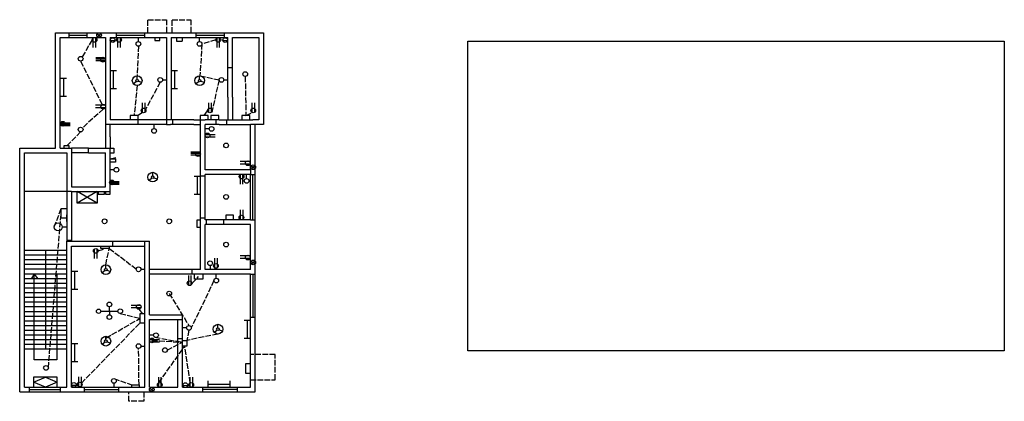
# Model space of a CAD drawing. Header units: inches. Extents: x 378 to 4019, y 490 to 1599.
# Tile 3 of 3: x 1928 to 4019, y 490 to 1300. Entities that reach past the tile are written whole.
import ezdxf

# ---------------------------------------------------------------- set-up
doc = ezdxf.new("R2010")
doc.units = ezdxf.units.IN
doc.header["$MEASUREMENT"] = 0
doc.linetypes.add('ACAD_ISO02W100', pattern=[15, 12, -3])

msp = doc.modelspace()

# ---------------------------------------------------------------- linework, layer by layer
at = {"linetype": 'ACAD_ISO02W100'}
for p, q in [((2199.5, 1272.5), (2199.5, 1300.5)), ((2199.5, 1300.5), (2239, 1300.5)), ((2239, 1300.5), (2239, 1272.5)), ((2251.5, 1272.5), (2251.5, 1300.5)), ((2251.5, 1300.5), (2291, 1300.5)), ((2291, 1300.5), (2291, 1272.5)), ((2081.4, 1257.6), (2060.4, 1221.2)), ((2120, 1256.5), (2130, 1256.5)), ((2179.5, 1254), (2179.5, 1262.5)), ((2214.5, 1262.5), (2214.5, 1256.5)), ((2214.5, 1256.5), (2225.5, 1256.5)), ((2225.5, 1256.5), (2225.5, 1262.5)), ((2260.5, 1262.5), (2260.5, 1255)), ((2260.5, 1255), (2273, 1255)), ((2273, 1255), (2273, 1262.5)), ((2302, 1262.5), (2302, 1272.5)), ((2309.5, 1254), (2309.5, 1262.5)), ((2344.4, 1257.6), (2314.5, 1249)), ((2359.1, 1256.5), (2369, 1256.5)), ((2362.5, 1262.5), (2362.5, 1272.5)), ((2179.5, 1244), (2177, 1181.3)), ((2314.5, 1249), (2310.3, 1181.3)), ((2057, 1212.5), (2102.7, 1120.1)), ((2231, 1172.5), (2239.5, 1172.5)), ((2310.3, 1181.3), (2351, 1172.5)), ((2351, 1172.5), (2336.5, 1107.7)), ((2361, 1172.5), (2369.5, 1172.5)), ((2406.5, 1180), (2408, 1097)), ((2177, 1160.7), (2170.5, 1097)), ((2226, 1167.5), (2195.7, 1111.5)), ((2105, 1110.6), (2060.7, 1070.4)), ((2162, 1097), (2162, 1087.5)), ((2188.6, 1103.2), (2179, 1097)), ((2179, 1087.5), (2179, 1097)), ((2311, 1097), (2311, 1087.5)), ((2319.5, 1097), (2326.5, 1107.7)), ((2328, 1087.5), (2328, 1097)), ((2333.5, 1097), (2333.5, 1087.5)), ((2350.5, 1087.5), (2350.5, 1097)), ((2399.5, 1097), (2399.5, 1087.5)), ((2408, 1097), (2421.4, 1103.2)), ((2416.5, 1087.5), (2416.5, 1097)), ((2213, 1069), (2213, 1077.5)), ((2330, 1068.5), (2321.5, 1068.5)), ((2427.5, 1077.5), (2417.5, 1077.5)), ((2057, 1062), (2027.5, 1032.5)), ((2128, 981.5), (2119.5, 981.5)), ((2321.5, 968), (2311.5, 968)), ((2409.5, 963), (2409.5, 971.5)), ((2417.5, 971.5), (2427.5, 971.5)), ((1988.4, 560.4), (2015.5, 888.9)), ((2000.8, 860), (2015.5, 899)), ((2321.5, 878.5), (2311.5, 878.5)), ((2324, 865.5), (2324, 875.5)), ((2361, 865.5), (2361, 875.5)), ((2417.5, 875.5), (2427.5, 875.5)), ((2094.1, 809.2), (2108.5, 814)), ((2110.5, 779.6), (2117.5, 814)), ((2175, 770), (2117.5, 814)), ((2332, 778), (2332, 769.5)), ((2185, 770), (2193.5, 770)), ((2293.5, 740.5), (2307.5, 754.5)), ((2345, 751), (2345, 759.5)), ((2340, 746), (2292, 645.5)), ((2245, 718.6), (2287, 650.5)), ((2141, 676.1), (2183, 665.8)), ((2180.5, 685.1), (2188.2, 675.5)), ((2058.5, 528), (2183, 656)), ((2110.5, 623.8), (2183, 665.8)), ((2212, 630), (2203.5, 630)), ((2282, 645.5), (2273.5, 645.5)), ((2287, 640.5), (2282.5, 619)), ((2348.5, 632.5), (2282.5, 619)), ((2185, 607), (2193.5, 607)), ((2208.5, 619), (2273.5, 615)), ((2214.3, 625.8), (2273.5, 615)), ((2222.8, 529), (2278, 606.5)), ((2241, 598.5), (2273.5, 615)), ((2289.9, 529), (2278, 606.5)), ((2181, 524.5), (2180.1, 602)), ((2470, 589), (2417.5, 589)), ((2470, 535.5), (2470, 589)), ((2037.5, 524), (2047.5, 524)), ((2127.5, 538), (2165.5, 524.5)), ((2127.5, 528), (2127.5, 519.5)), ((2274.3, 523.4), (2284.3, 523.5)), ((2417.5, 535.5), (2470, 535.5)), ((2159, 489.5), (2159, 509.5)), ((2191.5, 509.5), (2191.5, 489.5)), ((2191.5, 489.5), (2159, 489.5))]:
    msp.add_line(p, q, dxfattribs=at)
for p, q in [((2003.5, 1027.5), (2003.5, 1272.5)), ((2003.5, 1272.5), (2032.5, 1272.5)), ((2013.5, 1027.5), (2013.5, 1262.5)), ((2013.5, 1262.5), (2032.5, 1262.5)), ((2032.5, 1272.5), (2114.5, 1272.5)), ((2032.5, 1272.5), (2114.5, 1272.5)), ((2032.5, 1272.5), (2114.5, 1272.5)), ((2032.5, 1262.5), (2032.5, 1272.5)), ((2032.5, 1267.5), (2032.5, 1267.5)), ((2032.5, 1267.5), (2071, 1267.5)), ((2032.5, 1262.5), (2109.5, 1262.5)), ((2071, 1262.5), (2071, 1272.5)), ((2083.1, 1261.3), (2083.1, 1241.5)), ((2088.5, 1262.1), (2088.5, 1241.5)), ((2092, 1270.5), (2100, 1264.5)), ((2099.5, 1271), (2092.5, 1264)), ((2109.5, 1262.5), (2109.5, 1082.5)), ((2114.5, 1272.5), (2244.5, 1272.5)), ((2119.5, 1262.5), (2239.5, 1262.5)), ((2119.5, 1262.5), (2119.5, 1092.5)), ((2133, 1262.5), (2133, 1272.5)), ((2133, 1267.5), (2193.5, 1267.5)), ((2135.2, 1261.2), (2135.2, 1241.4)), ((2140.6, 1262), (2140.6, 1241.4)), ((2193.5, 1262.5), (2193.5, 1272.5)), ((2239.5, 1262.5), (2239.5, 1082.5)), ((2244.5, 1272.5), (2374.5, 1272.5)), ((2249.5, 1262.5), (2369.5, 1262.5)), ((2249.5, 1262.5), (2249.5, 1087.5)), ((2302, 1267.5), (2362.5, 1267.5)), ((2346.1, 1261.3), (2346.1, 1241.5)), ((2351.5, 1262.1), (2351.5, 1241.5)), ((2369.5, 1135.5), (2369.5, 1262.5)), ((2374.5, 1272.5), (2440.5, 1272.5)), ((2374.5, 1272.5), (2445.5, 1272.5)), ((2379.5, 1262.5), (2435.5, 1262.5)), ((2379.5, 1135.5), (2379.5, 1262.5)), ((2435.5, 1262.5), (2435.5, 1087.5)), ((2445.5, 1272.5), (2445.5, 1077.5)), ((2107.8, 1219.3), (2089, 1219.3)), ((2109.5, 1216.5), (2089, 1216.5)), ((2109.2, 1213.4), (2089, 1213.4)), ((2119.5, 1192.5), (2133, 1192.5)), ((2126.2, 1192.5), (2126.2, 1154)), ((2249.5, 1192.5), (2263, 1192.5)), ((2256.2, 1192.5), (2256.2, 1154)), ((2369.5, 1199), (2379.5, 1199)), ((2013.5, 1176.5), (2027, 1176.5)), ((2020.2, 1176.5), (2020.2, 1138)), ((2177, 1173.7), (2177, 1181.3)), ((2309.7, 1173.7), (2309.7, 1181.3)), ((2119.5, 1154), (2133, 1154)), ((2175.4, 1168.9), (2169.5, 1164)), ((2179.3, 1169.6), (2186.7, 1167.4)), ((2249.5, 1154), (2263, 1154)), ((2308.1, 1168.9), (2302.2, 1164)), ((2312, 1169.6), (2319.4, 1167.4)), ((2013.5, 1138), (2027, 1138)), ((2369.5, 1135.5), (2369.5, 1087.5)), ((2379.5, 1135.5), (2379.5, 1087.5)), ((2108.7, 1118.9), (2088.8, 1118.9)), ((2109.5, 1113.5), (2088.8, 1113.5)), ((2188.6, 1103.2), (2188.6, 1123.8)), ((2194, 1104), (2194, 1123.8)), ((2329.4, 1103.2), (2329.4, 1123.8)), ((2334.8, 1104), (2334.8, 1123.8)), ((2421.4, 1103.2), (2421.4, 1123.8)), ((2426.8, 1104), (2426.8, 1123.8)), ((2119.5, 1092.5), (2119.5, 1087.5)), ((2249.5, 1087.5), (2119.5, 1087.5)), ((2179, 1097), (2162, 1097)), ((2179, 1077.5), (2179, 1087.5)), ((2297.5, 1087.5), (2249.5, 1087.5)), ((2252, 1087.5), (2252, 1077.5)), ((2297.5, 1087.5), (2316.5, 1087.5)), ((2297.5, 1087.5), (2321.5, 1087.5)), ((2328, 1097), (2311, 1097)), ((2311.5, 1077.5), (2311.5, 1087.5)), ((2351.5, 1087.5), (2321.5, 1087.5)), ((2350.5, 1097), (2333.5, 1097)), ((2344.5, 1077.5), (2344.5, 1087.5)), ((2351.5, 1087.5), (2422.5, 1087.5)), ((2367, 1087.5), (2367, 1077.5)), ((2416.5, 1097), (2399.5, 1097)), ((2435.5, 1087.5), (2422.5, 1087.5)), ((2014.1, 1078.3), (2034.6, 1078.3)), ((2014.5, 1081.4), (2034.6, 1081.4)), ((2015.8, 1075.5), (2034.6, 1075.5)), ((2109.5, 1082.5), (2109.5, 1051.5)), ((2239.5, 1077.5), (2109.5, 1077.5)), ((2119.5, 1051.5), (2119.5, 1077.5)), ((2239.5, 1082.5), (2239.5, 1077.5)), ((2239.5, 1077.5), (2248, 1077.5)), ((2297.5, 1077.5), (2248, 1077.5)), ((2297.5, 1077.5), (2311.5, 1077.5)), ((2311.5, 971.5), (2311.5, 1077.5)), ((2311.5, 1077.5), (2311.5, 1077.5)), ((2321.5, 981.5), (2321.5, 1077.5)), ((2351.5, 1077.5), (2321.5, 1077.5)), ((2351.5, 1077.5), (2417.5, 1077.5)), ((2417.5, 981.5), (2417.5, 1077.5)), ((2427.5, 976.5), (2427.5, 1077.5)), ((2445.5, 1077.5), (2427.5, 1077.5)), ((2109.5, 1051.5), (2109.5, 1027.5)), ((2119.5, 1051.5), (2119.5, 1027.5)), ((2322, 1056.6), (2342.6, 1056.6)), ((2322.8, 1051.2), (2342.6, 1051.2)), ((1927.5, 940.5), (1927.5, 1027.5)), ((1927.5, 1027.5), (2003.5, 1027.5)), ((2013.5, 1027.5), (2037.5, 1027.5)), ((2032.5, 1032.5), (2021, 1032.5)), ((2021, 1032.5), (2021, 1027.5)), ((2032.5, 1027.5), (2032.5, 1032.5)), ((2037.5, 1027.5), (2037.5, 945.5)), ((2073.5, 1027.5), (2037.5, 1027.5)), ((2073.5, 1027.5), (2119.5, 1027.5)), ((2073.5, 1017.5), (2073.5, 1027.5)), ((2119.5, 935.5), (2119.5, 1027.5)), ((2119.5, 1027.5), (2127.5, 1027.5)), ((2127.5, 1027.5), (2127.5, 1016.5)), ((1937.5, 940.5), (1937.5, 1017.5)), ((1937.5, 1017.5), (2008.5, 1017.5)), ((2008.5, 1017.5), (2027.5, 1017.5)), ((2027.5, 1017.5), (2027.5, 940.5)), ((2073.5, 1017.5), (2037.5, 1017.5)), ((2073.5, 1022.5), (2073.5, 1022.5)), ((2073.5, 1017.5), (2109.5, 1017.5)), ((2109.5, 945.5), (2109.5, 1017.5)), ((2127.5, 1016.5), (2119.5, 1016.5)), ((2119.5, 1004.5), (2131.8, 1007.8)), ((2309.7, 1018.8), (2290.9, 1018.8)), ((2311.4, 1016), (2290.9, 1016)), ((2311, 1012.9), (2290.9, 1012.9)), ((2415.8, 998.8), (2395.9, 998.8)), ((2416.6, 993.5), (2395.9, 993.5)), ((2419.5, 990), (2427.5, 984)), ((2427, 990.5), (2420, 983.5)), ((2208.4, 963.8), (2202.5, 958.9)), ((2210, 968.6), (2210, 976.2)), ((2212.3, 964.6), (2219.7, 962.4)), ((2298, 968), (2311.5, 968)), ((2304.8, 968), (2304.8, 929.5)), ((2311.5, 923.5), (2311.5, 971.5)), ((2417.5, 981.5), (2321.5, 981.5)), ((2417.5, 971.5), (2321.5, 971.5)), ((2417.5, 971.5), (2321.5, 971.5)), ((2321.5, 923.5), (2321.5, 971.5)), ((2395.5, 970.9), (2395.5, 951)), ((2400.9, 971.7), (2400.9, 951)), ((2417.5, 981.5), (2417.5, 971.5)), ((2417.5, 875.5), (2417.5, 971.5)), ((2422.5, 875.5), (2422.5, 971.5)), ((2427.5, 870.5), (2427.5, 976.5)), ((2037.5, 945.5), (2109.5, 945.5)), ((2037.5, 945.5), (2109.5, 945.5)), ((2037.5, 945.5), (2109.5, 945.5)), ((2118.4, 953.7), (2138.9, 953.7)), ((2118.7, 956.8), (2138.9, 956.8)), ((2120, 950.9), (2138.9, 950.9)), ((1927.5, 824.5), (1927.5, 940.5)), ((1937.5, 824.5), (1937.5, 940.5)), ((2027.5, 935.5), (1937.5, 935.5)), ((2027.5, 940.5), (2027.5, 913.5)), ((2037.5, 935.5), (2027.5, 935.5)), ((2037.5, 935.5), (2037.5, 913.5)), ((2037.5, 935.5), (2119.5, 935.5)), ((2092.3, 910.8), (2049.5, 935.5)), ((2092.3, 935.5), (2049.5, 910.8)), ((2094.5, 935.5), (2094.5, 930)), ((2094.5, 930), (2107.5, 930)), ((2107.5, 930), (2107.5, 935.5)), ((2110, 935.5), (2110, 930)), ((2110, 930), (2119.5, 930)), ((2119.5, 930), (2119.5, 935.5)), ((2298, 929.5), (2311.5, 929.5)), ((2311.5, 870.5), (2311.5, 923.5)), ((2321.5, 875.5), (2321.5, 923.5)), ((2027.5, 913.5), (2027.5, 829.5)), ((2037.5, 913.5), (2037.5, 829.5)), ((2015.5, 878.8), (2015.5, 899)), ((2015.5, 899), (2027.5, 899)), ((2027.5, 878.8), (2015.5, 878.8)), ((2027.5, 871.5), (2027.5, 886)), ((2027.5, 886), (2027.5, 886)), ((2366, 875.5), (2366, 886)), ((2366, 886), (2381, 886)), ((2381, 886), (2381, 875.5)), ((2396.5, 875.5), (2396.5, 896.2)), ((2401.9, 876.3), (2401.9, 896.2)), ((2017.8, 860), (2027.5, 860)), ((2027.5, 871.5), (2027.5, 871.5)), ((2311.5, 874.5), (2303.5, 874.5)), ((2303.5, 874.5), (2303.5, 859.5)), ((2303.5, 859.5), (2311.5, 859.5)), ((2311.5, 769.5), (2311.5, 870.5)), ((2346.5, 875.5), (2321.5, 875.5)), ((2321.5, 769.5), (2321.5, 865.5)), ((2346.5, 865.5), (2321.5, 865.5)), ((2417.5, 875.5), (2346.5, 875.5)), ((2417.5, 865.5), (2346.5, 865.5)), ((2417.5, 769.5), (2417.5, 865.5)), ((2417.5, 769.5), (2417.5, 865.5)), ((2427.5, 764.5), (2427.5, 870.5)), ((1927.5, 509.5), (1927.5, 824.5)), ((1937.5, 519.5), (1937.5, 824.5)), ((2027.5, 832), (2037.5, 832)), ((2027.5, 519.5), (2027.5, 829.5)), ((2027.5, 829.5), (2145.5, 829.5)), ((2037.5, 519.5), (2037.5, 819.5)), ((2037.5, 819.5), (2145.5, 819.5)), ((2099.5, 814), (2099.5, 819.5)), ((2117.5, 819.5), (2117.5, 814)), ((2125.5, 819.5), (2125.5, 829.5)), ((2145.5, 829.5), (2203.5, 829.5)), ((2145.5, 819.5), (2193.5, 819.5)), ((2193.5, 819.5), (2193.5, 829.5)), ((2193.5, 668.5), (2193.5, 819.5)), ((2203.5, 824.5), (2203.5, 829.5)), ((2203.5, 673.5), (2203.5, 824.5)), ((2027.5, 810), (1937.5, 810)), ((2027.5, 800), (1937.5, 800)), ((1982.5, 810), (1982.5, 600)), ((2085.8, 813), (2085.8, 793.1)), ((2091.2, 813.8), (2091.2, 793.1)), ((2117.5, 814), (2099.5, 814)), ((2415.8, 798.4), (2395.9, 798.4)), ((2027.5, 790), (1937.5, 790)), ((2027.5, 780), (1937.5, 780)), ((2110.5, 772), (2110.5, 779.6)), ((2342.1, 772.8), (2342.1, 793.5)), ((2347.5, 773.6), (2347.5, 793.5)), ((2416.6, 793), (2395.9, 793)), ((2419.5, 787.5), (2427.5, 781.5)), ((2427, 788), (2420, 781)), ((2027.5, 770), (1937.5, 770)), ((2027.5, 760), (1937.5, 760)), ((1958, 760), (1952, 750)), ((1958, 578), (1958, 760)), ((1958, 760), (1966, 750)), ((2006.5, 760), (2006.5, 578)), ((2037.5, 766), (2051, 766)), ((2044.2, 766), (2044.2, 727.5)), ((2108.9, 767.2), (2103, 762.3)), ((2112.8, 767.9), (2120.2, 765.7)), ((2251.5, 769.5), (2203.5, 769.5)), ((2251.5, 759.5), (2203.5, 759.5)), ((2311.5, 769.5), (2251.5, 769.5)), ((2316.5, 759.5), (2251.5, 759.5)), ((2316.5, 759.5), (2251.5, 759.5)), ((2316.5, 759.5), (2251.5, 759.5)), ((2316.5, 759.5), (2251.5, 759.5)), ((2286.4, 736), (2286.4, 756.6)), ((2291.8, 736.8), (2291.8, 756.6)), ((2293.5, 759.5), (2293.5, 769.5)), ((2298.5, 749), (2298.5, 759.5)), ((2417.5, 759.5), (2316.5, 759.5)), ((2417.5, 759.5), (2316.5, 759.5)), ((2316.5, 759.5), (2316.5, 749)), ((2417.5, 769.5), (2321.5, 769.5)), ((2417.5, 668.5), (2417.5, 759.5)), ((2417.5, 759.5), (2427.5, 759.5)), ((2422.5, 759.5), (2422.5, 668.5)), ((2427.5, 668.5), (2427.5, 764.5)), ((2027.5, 750), (1937.5, 750)), ((2027.5, 740), (1937.5, 740)), ((2316.5, 749), (2298.5, 749)), ((2027.5, 730), (1937.5, 730)), ((2027.5, 720), (1937.5, 720)), ((2037.5, 727.5), (2051, 727.5)), ((2027.5, 710), (1937.5, 710)), ((2027.5, 700), (1937.5, 700)), ((2118, 681), (2118, 690.5)), ((2184.2, 693.4), (2164.3, 693.4)), ((2027.5, 690), (1937.5, 690)), ((2027.5, 680), (1937.5, 680)), ((2027.5, 670), (1937.5, 670)), ((2099.6, 681), (2136.1, 681)), ((2118, 681), (2118, 673.4)), ((2185, 688), (2164.3, 688)), ((2193.5, 675.5), (2183, 675.5)), ((2183, 675.5), (2183, 656)), ((2203.5, 673.5), (2268.5, 673.5)), ((2268.5, 673.5), (2273.5, 673.5)), ((2273.5, 663.5), (2273.5, 673.5)), ((2027.5, 660), (1937.5, 660)), ((2027.5, 650), (1937.5, 650)), ((2183, 656), (2193.5, 656)), ((2193.5, 519.5), (2193.5, 668.5)), ((2203.5, 519.5), (2203.5, 663.5)), ((2203.5, 663.5), (2268.5, 663.5)), ((2263.5, 633.5), (2263.5, 663.5)), ((2268.5, 663.5), (2273.5, 663.5)), ((2273.5, 633.5), (2273.5, 663.5)), ((2348.5, 645.5), (2348.5, 653.1)), ((2404, 662), (2417.5, 662)), ((2410.8, 662), (2410.8, 623.5)), ((2417.5, 519.5), (2417.5, 668.5)), ((2417.5, 668.5), (2427.5, 668.5)), ((2427.5, 509.5), (2427.5, 668.5)), ((2027.5, 640), (1937.5, 640)), ((2027.5, 630), (1937.5, 630)), ((2110.5, 620), (2110.5, 627.6)), ((2263.5, 519.5), (2263.5, 633.5)), ((2273.5, 519.5), (2273.5, 633.5)), ((2273.5, 633.5), (2273.5, 633.5)), ((2346.9, 640.7), (2341, 635.8)), ((2350.8, 641.4), (2358.2, 639.2)), ((2027.5, 620), (1937.5, 620)), ((2027.5, 610), (1937.5, 610)), ((2037.5, 612.5), (2051, 612.5)), ((2044.2, 612.5), (2044.2, 574)), ((2108.9, 615.2), (2103, 610.3)), ((2112.8, 615.9), (2120.2, 613.7)), ((2204, 621.1), (2224.6, 621.1)), ((2204.8, 615.7), (2224.6, 615.7)), ((2273.5, 622.5), (2263.5, 622.5)), ((2273.5, 619), (2282.5, 619)), ((2282.5, 606.5), (2273.5, 606.5)), ((2282.5, 619), (2282.5, 606.5)), ((2404, 623.5), (2417.5, 623.5)), ((2027.5, 600), (1937.5, 600)), ((2006.5, 578), (1958, 578)), ((2037.5, 574), (2051, 574)), ((2408, 548.5), (2408, 570)), ((2408, 570), (2417.5, 570)), ((2417.5, 548.5), (2408, 548.5)), ((1957, 530.2), (1982, 541)), ((1982.5, 519.5), (1957, 530.2)), ((1982, 541), (2007, 530.2)), ((2007, 530.2), (1982.5, 519.5)), ((2053.1, 520.5), (2053.1, 541.2)), ((2058.5, 521.3), (2058.5, 541.2)), ((2165.5, 519.5), (2165.5, 524.5)), ((2165.5, 524.5), (2181, 524.5)), ((2181, 524.5), (2181, 519.5)), ((2222.8, 520), (2222.8, 540.6)), ((2228.2, 520.8), (2228.2, 540.6)), ((2289.9, 520), (2289.9, 540.6)), ((2295.3, 520.8), (2295.3, 540.6)), ((2327.5, 519.5), (2327.5, 533)), ((2327.5, 526.2), (2374.5, 526.2)), ((2374.5, 519.5), (2374.5, 533)), ((1927.5, 509.5), (2032.5, 509.5)), ((1937.5, 519.5), (2027.5, 519.5)), ((1948, 509.5), (1948, 519.5)), ((1948, 514.5), (2014.5, 514.5)), ((2014.5, 509.5), (2014.5, 519.5)), ((2032.5, 509.5), (2198.5, 509.5)), ((2037.5, 519.5), (2193.5, 519.5)), ((2037.5, 519.5), (2193.5, 519.5)), ((2065, 509.5), (2065, 519.5)), ((2065, 514.5), (2138, 514.5)), ((2138, 509.5), (2138, 519.5)), ((2198.5, 509.5), (2268.5, 509.5)), ((2203.5, 519.5), (2263.5, 519.5)), ((2203.5, 519.5), (2263.5, 519.5)), ((2203.5, 519.5), (2263.5, 519.5)), ((2203.5, 519.5), (2263.5, 519.5)), ((2204, 517.5), (2212, 511.5)), ((2211.5, 518), (2204.5, 511)), ((2268.5, 509.5), (2427.5, 509.5)), ((2273.5, 519.5), (2417.5, 519.5)), ((2273.5, 519.5), (2417.5, 519.5)), ((2273.5, 519.5), (2417.5, 519.5)), ((2273.5, 519.5), (2417.5, 519.5)), ((2316.5, 509.5), (2316.5, 519.5)), ((2390, 514.5), (2316.5, 514.5)), ((2390, 509.5), (2390, 519.5))]:
    msp.add_line(p, q)
for points in [[(2879.5, 1254.5), (4018.8, 1254.5), (4018.8, 596.7), (2879.5, 596.7)], [(2119.5, 1004.5), (2131.2, 1004.5), (2131.2, 997.8), (2119.5, 997.8)], [(2049.5, 935.5), (2092.3, 935.5), (2092.3, 910.8), (2049.5, 910.8)], [(1957, 519.5), (2007, 519.5), (2007, 541), (1957, 541)]]:
    msp.add_lwpolyline(points, close=True)
for centre, radius in [((2086.4, 1257.6), 5), ((2096, 1267.5), 5), ((2125, 1257), 5), ((2138.5, 1257.5), 5), ((2349.4, 1257.6), 5), ((2364, 1257), 5), ((2179.5, 1249), 5), ((2309.5, 1249), 5), ((2057, 1217.5), 5), ((2104.6, 1215.5), 5), ((2177, 1171), 10.3), ((2177, 1171), 2.67), ((2226, 1172.5), 5), ((2309.7, 1171), 10.3), ((2309.7, 1171), 2.67), ((2356, 1172.5), 5), ((2406.5, 1185), 5), ((2105, 1115.6), 5), ((2190.7, 1107.7), 5), ((2331.5, 1107.7), 5), ((2423.5, 1107.7), 5), ((2019, 1079.3), 5), ((2057, 1067), 5), ((2213, 1064), 5), ((2335, 1068.5), 5), ((2326.5, 1054.5), 5), ((2365.9, 1033.4), 5), ((2306.5, 1015), 5), ((2133, 981.5), 5), ((2412, 995.5), 5), ((2423.5, 987), 5), ((2210, 965.9), 10.3), ((2210, 965.9), 2.67), ((2398.8, 967.1), 5), ((2409.5, 958), 5), ((2123.3, 954.7), 5), ((2365.9, 924), 5), ((2398.6, 880), 5), ((2009.3, 860), 8.5), ((2107.8, 872), 5), ((2107.8, 872), 5), ((2245, 872), 5), ((2245, 872), 5), ((2365.9, 822.5), 5), ((2089.1, 809.2), 5), ((2412, 795.1), 5), ((2110.5, 769.3), 10.3), ((2180, 770), 5), ((2332, 783), 5), ((2344.2, 777.4), 5), ((2423.5, 784.5), 5), ((2110.5, 769.3), 2.67), ((2288.5, 740.5), 5), ((2345, 746), 5), ((2245, 718.6), 5), ((2245, 718.6), 5), ((2118, 695.5), 4.96), ((2180.5, 690.1), 5), ((2095, 681), 4.6), ((2118, 668.5), 4.9), ((2141, 681), 4.9), ((2287, 645.5), 5), ((2348.5, 642.8), 10.3), ((2110.5, 617.3), 10.3), ((2217, 630), 5), ((2348.5, 642.8), 2.67), ((2110.5, 617.3), 2.67), ((2180, 607), 5), ((2208.5, 619), 5), ((2236, 598.5), 5), ((1983.4, 560.4), 5), ((2042.5, 524.5), 5), ((2055.2, 525), 5), ((2127.5, 533), 5), ((2224.9, 524.5), 5), ((2279.3, 524), 5), ((2292, 524.5), 5), ((2208, 514.5), 5)]:
    msp.add_circle(centre, radius)

doc.saveas('drawing.dxf')
